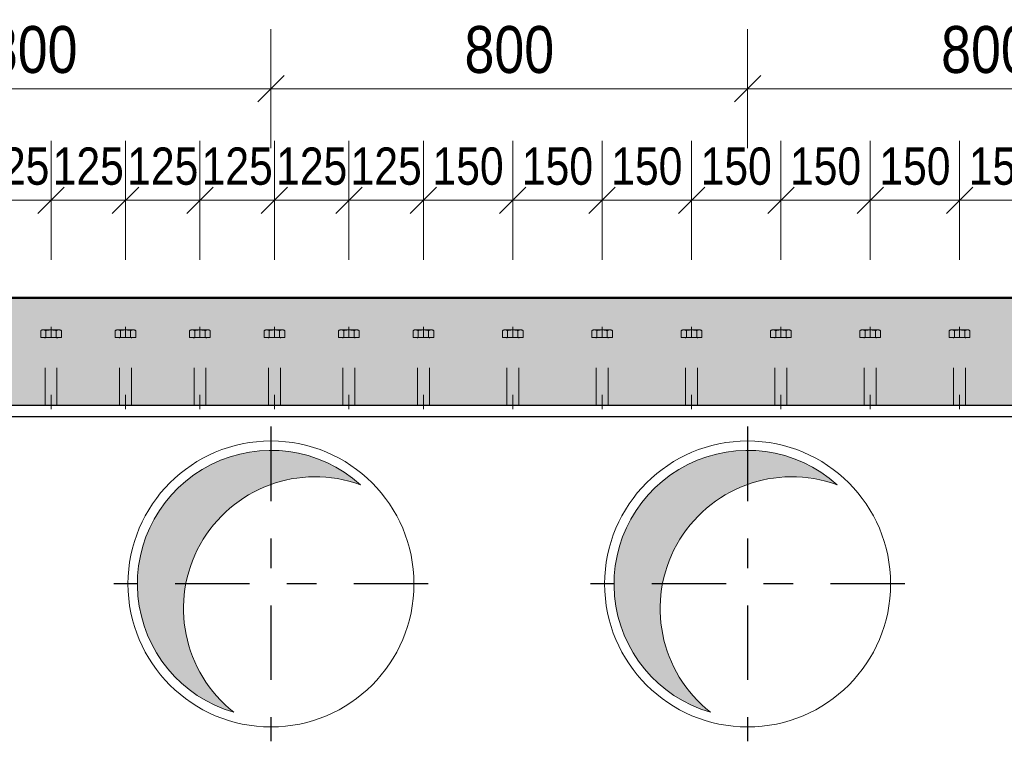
# Model space of a CAD drawing. Header units: millimetres. Extents: x -8.5 to 60.3, y 0 to 42.
# Tile 61 of 109: x 18.2 to 21.6, y 9.7 to 12.1. Entities that reach past the tile are written whole.
import ezdxf

# ---------------------------------------------------------------- set-up
doc = ezdxf.new("R2010")
doc.units = ezdxf.units.MM
doc.linetypes.add('DASHDOT', pattern=[1, 0.5, -0.25, 0, -0.25])
doc.linetypes.add('HIDDEN', pattern=[0.375, 0.25, -0.125])
doc.styles.add('Arial Narrow', font='ARIALN.TTF')
doc.dimstyles.new('Arch_Strakon_dimstyle', dxfattribs={"dimtxt": 11.25, "dimasz": 1, "dimexe": 1.25, "dimexo": 0.0625, "dimgap": 1, "dimtad": 0, "dimdec": 3, "dimzin": 12, "dimdsep": 46, "dimtxsty": 'Arial Narrow', "dimblk": 'Arrowhead_Tick', "dimsah": 1, "dimcen": 0, "dimse1": 1, "dimse2": 1, "dimclrd": 6, "dimclrt": 3, "dimazin": 0, "dimtfac": 1, "dimtdec": 4, "dimtmove": 0, "dimatfit": 3, "dimldrblk": 'NONE', "dimfxl": 1, "dimtvp": 1, "dimtolj": 1, "dimtzin": 0, "dimlwd": 13, "dimarcsym": 2})

# ---------------------------------------------------------------- blocks, each defined once
blk = doc.blocks.new('Arrowhead_Tick')
at = {"color": 0, "linetype": 'Continuous', "lineweight": -2, "ltscale": 0.5}
for p, q in [((0, 20), (0, -10)), ((-1, 0), (0, 0)), ((10, 0), (0, 0))]:
    blk.add_line(p, q, dxfattribs=at)
at = {"color": 2, "linetype": 'Continuous', "lineweight": 35, "ltscale": 0.5}
blk.add_line((4.42, 4.42), (-4.42, -4.42), dxfattribs=at)
blk = doc.blocks.new('*D28')
at = {"color": 6, "linetype": 'Continuous', "lineweight": 13}
blk.add_line((23.0661, 9.6636), (23.0661, 10.8436), dxfattribs=at)
at = {"layer": 'Defpoints', "color": 0}
for p in [(3.6684, 10.8536), (23.0661, 10.8536), (3.6684, 9.6536)]:
    blk.add_point(p, dxfattribs=at)
at = {"color": 6, "lineweight": 13, "xscale": 0.01, "yscale": 0.01, "zscale": 0.01}
for p, rotation in [((23.0661, 10.8536), 90), ((23.0661, 9.6536), 270)]:
    blk.add_blockref('Arrowhead_Tick', p, dxfattribs=dict(at, rotation=rotation))
at = {"color": 2, "lineweight": -2, "insert": (22.9357, 10.2536), "char_height": 0.1575, "attachment_point": 5, "rotation": 90, "style": 'Arial Narrow'}
blk.add_mtext('\\A1;600', dxfattribs=at)
blk = doc.blocks.new('_None')
blk = doc.blocks.new('*D58')
at = {"color": 6, "linetype": 'Continuous', "lineweight": 13}
blk.add_line((17.5028, 11.9159), (19.0828, 11.9159), dxfattribs=at)
at = {"layer": 'Defpoints', "color": 0}
for p in [(19.0928, 11.9159), (17.4928, 10.7816), (19.0928, 10.7816)]:
    blk.add_point(p, dxfattribs=at)
at = {"color": 6, "lineweight": 13, "xscale": 0.01, "yscale": 0.01, "zscale": 0.01}
blk.add_blockref('Arrowhead_Tick', (19.0928, 11.9159), dxfattribs=at)
at = {"color": 6, "lineweight": 13, "xscale": 0.01, "yscale": 0.01, "zscale": 0.01, "rotation": 180}
blk.add_blockref('Arrowhead_Tick', (17.4928, 11.9159), dxfattribs=at)
at = {"color": 2, "lineweight": -2, "insert": (18.2928, 12.0464), "char_height": 0.1575, "attachment_point": 5, "style": 'Arial Narrow'}
blk.add_mtext('\\A1;800', dxfattribs=at)
blk = doc.blocks.new('*D59')
at = {"color": 6, "linetype": 'Continuous', "lineweight": 13}
blk.add_line((19.1028, 11.9159), (20.6828, 11.9159), dxfattribs=at)
at = {"layer": 'Defpoints', "color": 0}
for p in [(20.6928, 11.9159), (19.0928, 10.7816), (20.6928, 10.7816)]:
    blk.add_point(p, dxfattribs=at)
at = {"color": 6, "lineweight": 13, "xscale": 0.01, "yscale": 0.01, "zscale": 0.01}
blk.add_blockref('Arrowhead_Tick', (20.6928, 11.9159), dxfattribs=at)
at = {"color": 6, "lineweight": 13, "xscale": 0.01, "yscale": 0.01, "zscale": 0.01, "rotation": 180}
blk.add_blockref('Arrowhead_Tick', (19.0928, 11.9159), dxfattribs=at)
at = {"color": 2, "lineweight": -2, "insert": (19.8928, 12.0464), "char_height": 0.1575, "attachment_point": 5, "style": 'Arial Narrow'}
blk.add_mtext('\\A1;800', dxfattribs=at)
blk = doc.blocks.new('*D60')
at = {"color": 6, "linetype": 'Continuous', "lineweight": 13}
blk.add_line((20.7028, 11.9159), (22.2828, 11.9159), dxfattribs=at)
at = {"layer": 'Defpoints', "color": 0}
for p in [(22.2928, 11.9159), (20.6928, 10.7816), (22.2928, 10.7816)]:
    blk.add_point(p, dxfattribs=at)
at = {"color": 6, "lineweight": 13, "xscale": 0.01, "yscale": 0.01, "zscale": 0.01}
blk.add_blockref('Arrowhead_Tick', (22.2928, 11.9159), dxfattribs=at)
at = {"color": 6, "lineweight": 13, "xscale": 0.01, "yscale": 0.01, "zscale": 0.01, "rotation": 180}
blk.add_blockref('Arrowhead_Tick', (20.6928, 11.9159), dxfattribs=at)
at = {"color": 2, "lineweight": -2, "insert": (21.4928, 12.0464), "char_height": 0.1575, "attachment_point": 5, "style": 'Arial Narrow'}
blk.add_mtext('\\A1;800', dxfattribs=at)
blk = doc.blocks.new('*D313')
at = {"color": 6, "linetype": 'Continuous', "lineweight": 13}
blk.add_line((18.1144, 11.5414), (18.3444, 11.5414), dxfattribs=at)
at = {"layer": 'Defpoints', "color": 0}
for p in [(18.3544, 11.5414), (18.1044, 11.1163), (18.3544, 11.1163)]:
    blk.add_point(p, dxfattribs=at)
at = {"color": 6, "lineweight": 13, "xscale": 0.01, "yscale": 0.01, "zscale": 0.01}
blk.add_blockref('Arrowhead_Tick', (18.3544, 11.5414), dxfattribs=at)
at = {"color": 6, "lineweight": 13, "xscale": 0.01, "yscale": 0.01, "zscale": 0.01, "rotation": 180}
blk.add_blockref('Arrowhead_Tick', (18.1044, 11.5414), dxfattribs=at)
at = {"color": 3, "lineweight": 35, "insert": (18.2294, 11.6552), "char_height": 0.125, "attachment_point": 5, "style": 'Arial Narrow'}
blk.add_mtext('\\A1;125', dxfattribs=at)
blk = doc.blocks.new('*D314')
at = {"color": 6, "linetype": 'Continuous', "lineweight": 13}
blk.add_line((18.3644, 11.5414), (18.5944, 11.5414), dxfattribs=at)
at = {"layer": 'Defpoints', "color": 0}
for p in [(18.6044, 11.5414), (18.3544, 11.1163), (18.6044, 11.1163)]:
    blk.add_point(p, dxfattribs=at)
at = {"color": 6, "lineweight": 13, "xscale": 0.01, "yscale": 0.01, "zscale": 0.01}
blk.add_blockref('Arrowhead_Tick', (18.6044, 11.5414), dxfattribs=at)
at = {"color": 6, "lineweight": 13, "xscale": 0.01, "yscale": 0.01, "zscale": 0.01, "rotation": 180}
blk.add_blockref('Arrowhead_Tick', (18.3544, 11.5414), dxfattribs=at)
at = {"color": 3, "lineweight": 35, "insert": (18.4794, 11.6552), "char_height": 0.125, "attachment_point": 5, "style": 'Arial Narrow'}
blk.add_mtext('\\A1;125', dxfattribs=at)
blk = doc.blocks.new('*D315')
at = {"color": 6, "linetype": 'Continuous', "lineweight": 13}
blk.add_line((18.6144, 11.5414), (18.8444, 11.5414), dxfattribs=at)
at = {"layer": 'Defpoints', "color": 0}
for p in [(18.8544, 11.5414), (18.6044, 11.1163), (18.8544, 11.1163)]:
    blk.add_point(p, dxfattribs=at)
at = {"color": 6, "lineweight": 13, "xscale": 0.01, "yscale": 0.01, "zscale": 0.01}
blk.add_blockref('Arrowhead_Tick', (18.8544, 11.5414), dxfattribs=at)
at = {"color": 6, "lineweight": 13, "xscale": 0.01, "yscale": 0.01, "zscale": 0.01, "rotation": 180}
blk.add_blockref('Arrowhead_Tick', (18.6044, 11.5414), dxfattribs=at)
at = {"color": 3, "lineweight": 35, "insert": (18.7294, 11.6552), "char_height": 0.125, "attachment_point": 5, "style": 'Arial Narrow'}
blk.add_mtext('\\A1;125', dxfattribs=at)
blk = doc.blocks.new('*D316')
at = {"color": 6, "linetype": 'Continuous', "lineweight": 13}
blk.add_line((18.8644, 11.5414), (19.0944, 11.5414), dxfattribs=at)
at = {"layer": 'Defpoints', "color": 0}
for p in [(19.1044, 11.5414), (18.8544, 11.1163), (19.1044, 11.1163)]:
    blk.add_point(p, dxfattribs=at)
at = {"color": 6, "lineweight": 13, "xscale": 0.01, "yscale": 0.01, "zscale": 0.01}
blk.add_blockref('Arrowhead_Tick', (19.1044, 11.5414), dxfattribs=at)
at = {"color": 6, "lineweight": 13, "xscale": 0.01, "yscale": 0.01, "zscale": 0.01, "rotation": 180}
blk.add_blockref('Arrowhead_Tick', (18.8544, 11.5414), dxfattribs=at)
at = {"color": 3, "lineweight": 35, "insert": (18.9794, 11.6552), "char_height": 0.125, "attachment_point": 5, "style": 'Arial Narrow'}
blk.add_mtext('\\A1;125', dxfattribs=at)
blk = doc.blocks.new('*D317')
at = {"color": 6, "linetype": 'Continuous', "lineweight": 13}
blk.add_line((19.1144, 11.5414), (19.3444, 11.5414), dxfattribs=at)
at = {"layer": 'Defpoints', "color": 0}
for p in [(19.3544, 11.5414), (19.1044, 11.1163), (19.3544, 11.1163)]:
    blk.add_point(p, dxfattribs=at)
at = {"color": 6, "lineweight": 13, "xscale": 0.01, "yscale": 0.01, "zscale": 0.01}
blk.add_blockref('Arrowhead_Tick', (19.3544, 11.5414), dxfattribs=at)
at = {"color": 6, "lineweight": 13, "xscale": 0.01, "yscale": 0.01, "zscale": 0.01, "rotation": 180}
blk.add_blockref('Arrowhead_Tick', (19.1044, 11.5414), dxfattribs=at)
at = {"color": 3, "lineweight": 35, "insert": (19.2294, 11.6552), "char_height": 0.125, "attachment_point": 5, "style": 'Arial Narrow'}
blk.add_mtext('\\A1;125', dxfattribs=at)
blk = doc.blocks.new('*D318')
at = {"color": 6, "linetype": 'Continuous', "lineweight": 13}
blk.add_line((19.3644, 11.5414), (19.5944, 11.5414), dxfattribs=at)
at = {"layer": 'Defpoints', "color": 0}
for p in [(19.6044, 11.5414), (19.3544, 11.1163), (19.6044, 11.1163)]:
    blk.add_point(p, dxfattribs=at)
at = {"color": 6, "lineweight": 13, "xscale": 0.01, "yscale": 0.01, "zscale": 0.01}
blk.add_blockref('Arrowhead_Tick', (19.6044, 11.5414), dxfattribs=at)
at = {"color": 6, "lineweight": 13, "xscale": 0.01, "yscale": 0.01, "zscale": 0.01, "rotation": 180}
blk.add_blockref('Arrowhead_Tick', (19.3544, 11.5414), dxfattribs=at)
at = {"color": 3, "lineweight": 35, "insert": (19.4794, 11.6552), "char_height": 0.125, "attachment_point": 5, "style": 'Arial Narrow'}
blk.add_mtext('\\A1;125', dxfattribs=at)
blk = doc.blocks.new('*D319')
at = {"color": 6, "linetype": 'Continuous', "lineweight": 13}
blk.add_line((19.6144, 11.5414), (19.8944, 11.5414), dxfattribs=at)
at = {"layer": 'Defpoints', "color": 0}
for p in [(19.9044, 11.5414), (19.6044, 11.1163), (19.9044, 11.1163)]:
    blk.add_point(p, dxfattribs=at)
at = {"color": 6, "lineweight": 13, "xscale": 0.01, "yscale": 0.01, "zscale": 0.01}
blk.add_blockref('Arrowhead_Tick', (19.9044, 11.5414), dxfattribs=at)
at = {"color": 6, "lineweight": 13, "xscale": 0.01, "yscale": 0.01, "zscale": 0.01, "rotation": 180}
blk.add_blockref('Arrowhead_Tick', (19.6044, 11.5414), dxfattribs=at)
at = {"color": 3, "lineweight": 35, "insert": (19.7544, 11.6552), "char_height": 0.125, "attachment_point": 5, "style": 'Arial Narrow'}
blk.add_mtext('\\A1;150', dxfattribs=at)
blk = doc.blocks.new('*D320')
at = {"color": 6, "linetype": 'Continuous', "lineweight": 13}
blk.add_line((19.9144, 11.5414), (20.1944, 11.5414), dxfattribs=at)
at = {"layer": 'Defpoints', "color": 0}
for p in [(20.2044, 11.5414), (19.9044, 11.1163), (20.2044, 11.1163)]:
    blk.add_point(p, dxfattribs=at)
at = {"color": 6, "lineweight": 13, "xscale": 0.01, "yscale": 0.01, "zscale": 0.01}
blk.add_blockref('Arrowhead_Tick', (20.2044, 11.5414), dxfattribs=at)
at = {"color": 6, "lineweight": 13, "xscale": 0.01, "yscale": 0.01, "zscale": 0.01, "rotation": 180}
blk.add_blockref('Arrowhead_Tick', (19.9044, 11.5414), dxfattribs=at)
at = {"color": 3, "lineweight": 35, "insert": (20.0544, 11.6552), "char_height": 0.125, "attachment_point": 5, "style": 'Arial Narrow'}
blk.add_mtext('\\A1;150', dxfattribs=at)
blk = doc.blocks.new('*D321')
at = {"color": 6, "linetype": 'Continuous', "lineweight": 13}
blk.add_line((20.2144, 11.5414), (20.4944, 11.5414), dxfattribs=at)
at = {"layer": 'Defpoints', "color": 0}
for p in [(20.5044, 11.5414), (20.2044, 11.1163), (20.5044, 11.1163)]:
    blk.add_point(p, dxfattribs=at)
at = {"color": 6, "lineweight": 13, "xscale": 0.01, "yscale": 0.01, "zscale": 0.01}
blk.add_blockref('Arrowhead_Tick', (20.5044, 11.5414), dxfattribs=at)
at = {"color": 6, "lineweight": 13, "xscale": 0.01, "yscale": 0.01, "zscale": 0.01, "rotation": 180}
blk.add_blockref('Arrowhead_Tick', (20.2044, 11.5414), dxfattribs=at)
at = {"color": 3, "lineweight": 35, "insert": (20.3544, 11.6552), "char_height": 0.125, "attachment_point": 5, "style": 'Arial Narrow'}
blk.add_mtext('\\A1;150', dxfattribs=at)
blk = doc.blocks.new('*D322')
at = {"color": 6, "linetype": 'Continuous', "lineweight": 13}
blk.add_line((20.5144, 11.5414), (20.7944, 11.5414), dxfattribs=at)
at = {"layer": 'Defpoints', "color": 0}
for p in [(20.8044, 11.5414), (20.5044, 11.1163), (20.8044, 11.1163)]:
    blk.add_point(p, dxfattribs=at)
at = {"color": 6, "lineweight": 13, "xscale": 0.01, "yscale": 0.01, "zscale": 0.01}
blk.add_blockref('Arrowhead_Tick', (20.8044, 11.5414), dxfattribs=at)
at = {"color": 6, "lineweight": 13, "xscale": 0.01, "yscale": 0.01, "zscale": 0.01, "rotation": 180}
blk.add_blockref('Arrowhead_Tick', (20.5044, 11.5414), dxfattribs=at)
at = {"color": 3, "lineweight": 35, "insert": (20.6544, 11.6552), "char_height": 0.125, "attachment_point": 5, "style": 'Arial Narrow'}
blk.add_mtext('\\A1;150', dxfattribs=at)
blk = doc.blocks.new('*D323')
at = {"color": 6, "linetype": 'Continuous', "lineweight": 13}
blk.add_line((20.8144, 11.5414), (21.0944, 11.5414), dxfattribs=at)
at = {"layer": 'Defpoints', "color": 0}
for p in [(21.1044, 11.5414), (20.8044, 11.1163), (21.1044, 11.1163)]:
    blk.add_point(p, dxfattribs=at)
at = {"color": 6, "lineweight": 13, "xscale": 0.01, "yscale": 0.01, "zscale": 0.01}
blk.add_blockref('Arrowhead_Tick', (21.1044, 11.5414), dxfattribs=at)
at = {"color": 6, "lineweight": 13, "xscale": 0.01, "yscale": 0.01, "zscale": 0.01, "rotation": 180}
blk.add_blockref('Arrowhead_Tick', (20.8044, 11.5414), dxfattribs=at)
at = {"color": 3, "lineweight": 35, "insert": (20.9544, 11.6552), "char_height": 0.125, "attachment_point": 5, "style": 'Arial Narrow'}
blk.add_mtext('\\A1;150', dxfattribs=at)
blk = doc.blocks.new('*D324')
at = {"color": 6, "linetype": 'Continuous', "lineweight": 13}
blk.add_line((21.1144, 11.5414), (21.3944, 11.5414), dxfattribs=at)
at = {"layer": 'Defpoints', "color": 0}
for p in [(21.4044, 11.5414), (21.1044, 11.1163), (21.4044, 11.1163)]:
    blk.add_point(p, dxfattribs=at)
at = {"color": 6, "lineweight": 13, "xscale": 0.01, "yscale": 0.01, "zscale": 0.01}
blk.add_blockref('Arrowhead_Tick', (21.4044, 11.5414), dxfattribs=at)
at = {"color": 6, "lineweight": 13, "xscale": 0.01, "yscale": 0.01, "zscale": 0.01, "rotation": 180}
blk.add_blockref('Arrowhead_Tick', (21.1044, 11.5414), dxfattribs=at)
at = {"color": 3, "lineweight": 35, "insert": (21.2544, 11.6552), "char_height": 0.125, "attachment_point": 5, "style": 'Arial Narrow'}
blk.add_mtext('\\A1;150', dxfattribs=at)
blk = doc.blocks.new('*D325')
at = {"color": 6, "linetype": 'Continuous', "lineweight": 13}
blk.add_line((21.4144, 11.5414), (21.6944, 11.5414), dxfattribs=at)
at = {"layer": 'Defpoints', "color": 0}
for p in [(21.7044, 11.5414), (21.4044, 11.1163), (21.7044, 11.1163)]:
    blk.add_point(p, dxfattribs=at)
at = {"color": 6, "lineweight": 13, "xscale": 0.01, "yscale": 0.01, "zscale": 0.01}
blk.add_blockref('Arrowhead_Tick', (21.7044, 11.5414), dxfattribs=at)
at = {"color": 6, "lineweight": 13, "xscale": 0.01, "yscale": 0.01, "zscale": 0.01, "rotation": 180}
blk.add_blockref('Arrowhead_Tick', (21.4044, 11.5414), dxfattribs=at)
at = {"color": 3, "lineweight": 35, "insert": (21.5544, 11.6552), "char_height": 0.125, "attachment_point": 5, "style": 'Arial Narrow'}
blk.add_mtext('\\A1;150', dxfattribs=at)

msp = doc.modelspace()

# ---------------------------------------------------------------- hatches: boundary and pattern name
at = {"true_color": 0xceffce}
msp.add_hatch(color=254, dxfattribs=at).paths.add_polyline_path([(36.903281, 11.213589), (36.803281, 10.853589), (14.778382, 10.853589), (14.778382, 10.873589), (14.698382, 10.873589), (14.698382, 10.853589), (14.058382, 10.853589), (14.058382, 10.873589), (13.978382, 10.873589), (13.978382, 10.853589), (3.668384, 10.853589), (3.668384, 10.873589), (3.618384, 10.873589), (3.618384, 10.853589), (3.078384, 10.853589), (3.078384, 11.213589)])
at = {"true_color": 0xdfdfdf}
for points in [[(19.38694, 10.591994), (19.380813, 10.597224), (19.374593, 10.602344), (19.368282, 10.607351), (19.361881, 10.612244), (19.355394, 10.617021), (19.348823, 10.621681), (19.342168, 10.626222), (19.335433, 10.630643), (19.32862, 10.634942), (19.32173, 10.639117), (19.314767, 10.643169), (19.307732, 10.647095), (19.300627, 10.650893), (19.293456, 10.654564), (19.28622, 10.658104), (19.278921, 10.661515), (19.271562, 10.664794), (19.264145, 10.667939), (19.256674, 10.670952), (19.249149, 10.673829), (19.241573, 10.676571), (19.23395, 10.679176), (19.226281, 10.681644), (19.218569, 10.683974), (19.210817, 10.686165), (19.203026, 10.688216), (19.1952, 10.690127), (19.18734, 10.691897), (19.17945, 10.693525), (19.171532, 10.695011), (19.163589, 10.696355), (19.155623, 10.697556), (19.147636, 10.698614), (19.139632, 10.699528), (19.131613, 10.700298), (19.123581, 10.700924), (19.115539, 10.701406), (19.10749, 10.701742), (19.099436, 10.701935), (19.09138, 10.701982), (19.083325, 10.701885), (19.075272, 10.701643), (19.067225, 10.701257), (19.059186, 10.700726), (19.051159, 10.70005), (19.043144, 10.699231), (19.035146, 10.698267), (19.027166, 10.69716), (19.019207, 10.69591), (19.011272, 10.694517), (19.003364, 10.692982), (18.995484, 10.691305), (18.987636, 10.689487), (18.979821, 10.687528), (18.972044, 10.685429), (18.964305, 10.68319), (18.956607, 10.680813), (18.948954, 10.678298), (18.941346, 10.675645), (18.933788, 10.672857), (18.926281, 10.669933), (18.918828, 10.666875), (18.911431, 10.663683), (18.904093, 10.660359), (18.896815, 10.656904), (18.889601, 10.653318), (18.882452, 10.649604), (18.875371, 10.645762), (18.86836, 10.641793), (18.861422, 10.637698), (18.854559, 10.63348), (18.847772, 10.629139), (18.841064, 10.624677), (18.834438, 10.620095), (18.827895, 10.615395), (18.821437, 10.610578), (18.815068, 10.605646), (18.808787, 10.6006), (18.802599, 10.595442), (18.796504, 10.590174), (18.790505, 10.584797), (18.784603, 10.579313), (18.778801, 10.573724), (18.7731, 10.568032), (18.767502, 10.562238), (18.762009, 10.556344), (18.756623, 10.550353), (18.751346, 10.544266), (18.746179, 10.538085), (18.741124, 10.531813), (18.736182, 10.52545), (18.731355, 10.519), (18.726645, 10.512464), (18.722053, 10.505845), (18.717581, 10.499144), (18.71323, 10.492364), (18.709001, 10.485506), (18.704897, 10.478574), (18.700917, 10.471569), (18.697064, 10.464494), (18.693339, 10.457351), (18.689743, 10.450142), (18.686276, 10.44287), (18.682941, 10.435536), (18.679739, 10.428144), (18.676669, 10.420696), (18.673734, 10.413193), (18.670934, 10.405639), (18.668271, 10.398036), (18.665744, 10.390386), (18.663355, 10.382692), (18.661105, 10.374957), (18.658994, 10.367182), (18.657023, 10.35937), (18.655193, 10.351525), (18.653504, 10.343648), (18.651957, 10.335741), (18.650553, 10.327809), (18.64929, 10.319852), (18.648172, 10.311874), (18.647196, 10.303877), (18.646365, 10.295864), (18.645677, 10.287837), (18.645134, 10.279799), (18.644735, 10.271753), (18.644481, 10.2637), (18.644372, 10.255645), (18.644408, 10.247589), (18.644588, 10.239535), (18.644913, 10.231485), (18.645382, 10.223442), (18.645996, 10.21541), (18.646754, 10.207389), (18.647656, 10.199384), (18.648702, 10.191396), (18.649891, 10.183428), (18.651223, 10.175482), (18.652697, 10.167562), (18.654314, 10.15967), (18.656072, 10.151808), (18.657971, 10.143979), (18.66001, 10.136185), (18.662189, 10.128429), (18.664508, 10.120714), (18.666964, 10.113041), (18.669558, 10.105414), (18.672288, 10.097834), (18.675154, 10.090305), (18.678155, 10.082829), (18.68129, 10.075407), (18.684558, 10.068044), (18.687957, 10.06074), (18.691487, 10.053498), (18.695147, 10.046321), (18.698935, 10.039211), (18.70285, 10.03217), (18.706891, 10.025201), (18.711056, 10.018305), (18.715345, 10.011485), (18.719756, 10.004744), (18.724287, 9.998082), (18.728937, 9.991504), (18.733704, 9.985009), (18.738587, 9.978602), (18.743585, 9.972283), (18.748695, 9.966055), (18.753917, 9.95992), (18.759247, 9.95388), (18.764686, 9.947936), (18.77023, 9.942091), (18.775878, 9.936347), (18.781629, 9.930705), (18.78748, 9.925167), (18.79343, 9.919736), (18.799476, 9.914412), (18.805617, 9.909197), (18.811851, 9.904094), (18.818176, 9.899103), (18.824589, 9.894227), (18.831088, 9.889467), (18.837672, 9.884825), (18.844339, 9.880301), (18.851085, 9.875898), (18.85791, 9.871617), (18.86481, 9.86746), (18.871784, 9.863427), (18.87883, 9.85952), (18.885944, 9.85574), (18.893125, 9.852088), (18.900371, 9.848566), (18.907678, 9.845175), (18.915046, 9.841916), (18.922471, 9.838789), (18.92995, 9.835797), (18.937483, 9.832939), (18.945065, 9.830217), (18.952695, 9.827632), (18.960371, 9.825184), (18.968089, 9.822875), (18.962067, 9.827697), (18.95613, 9.832623), (18.95028, 9.837652), (18.944518, 9.842783), (18.938846, 9.848013), (18.933267, 9.853341), (18.927781, 9.858765), (18.922391, 9.864284), (18.917098, 9.869897), (18.911903, 9.875601), (18.906808, 9.881394), (18.901816, 9.887275), (18.896926, 9.893243), (18.892142, 9.899295), (18.887463, 9.905429), (18.882893, 9.911644), (18.878431, 9.917938), (18.874079, 9.924308), (18.86984, 9.930753), (18.865713, 9.937272), (18.861701, 9.943861), (18.857804, 9.950519), (18.854023, 9.957244), (18.850361, 9.964034), (18.846817, 9.970887), (18.843394, 9.9778), (18.840091, 9.984772), (18.83691, 9.991801), (18.833853, 9.998884), (18.830919, 10.006019), (18.82811, 10.013205), (18.825427, 10.020438), (18.822871, 10.027716), (18.820441, 10.035039), (18.81814, 10.042402), (18.815967, 10.049805), (18.813924, 10.057244), (18.81201, 10.064718), (18.810228, 10.072224), (18.808576, 10.07976), (18.807056, 10.087323), (18.805668, 10.094912), (18.804412, 10.102524), (18.80329, 10.110156), (18.8023, 10.117808), (18.801445, 10.125475), (18.800722, 10.133156), (18.800134, 10.140848), (18.79968, 10.148549), (18.799361, 10.156257), (18.799176, 10.16397), (18.799125, 10.171685), (18.799208, 10.179399), (18.799427, 10.18711), (18.799779, 10.194817), (18.800266, 10.202517), (18.800887, 10.210206), (18.801642, 10.217884), (18.802531, 10.225547), (18.803553, 10.233194), (18.804708, 10.240822), (18.805996, 10.248428), (18.807416, 10.256011), (18.808969, 10.263568), (18.810653, 10.271097), (18.812467, 10.278595), (18.814413, 10.286061), (18.816488, 10.293491), (18.818692, 10.300884), (18.821025, 10.308238), (18.823486, 10.31555), (18.826073, 10.322818), (18.828787, 10.330039), (18.831627, 10.337212), (18.834591, 10.344335), (18.837679, 10.351405), (18.840889, 10.35842), (18.844222, 10.365378), (18.847675, 10.372277), (18.851248, 10.379114), (18.854939, 10.385888), (18.858748, 10.392597), (18.862674, 10.399239), (18.866714, 10.405811), (18.870869, 10.412311), (18.875136, 10.418738), (18.879514, 10.42509), (18.884003, 10.431365), (18.8886, 10.43756), (18.893305, 10.443674), (18.898115, 10.449706), (18.90303, 10.455652), (18.908048, 10.461512), (18.913167, 10.467284), (18.918386, 10.472965), (18.923703, 10.478555), (18.929117, 10.484051), (18.934626, 10.489452), (18.940228, 10.494756), (18.945922, 10.499962), (18.951706, 10.505068), (18.957577, 10.510072), (18.963535, 10.514973), (18.969578, 10.519769), (18.975703, 10.524459), (18.981909, 10.529042), (18.988194, 10.533516), (18.994556, 10.537879), (19.000994, 10.542132), (19.007504, 10.546271), (19.014085, 10.550296), (19.020736, 10.554206), (19.027454, 10.557999), (19.034237, 10.561675), (19.041083, 10.565231), (19.047989, 10.568668), (19.054955, 10.571984), (19.061978, 10.575179), (19.069055, 10.57825), (19.076184, 10.581197), (19.083364, 10.58402), (19.090592, 10.586717), (19.097866, 10.589288), (19.105183, 10.591731), (19.112542, 10.594047), (19.119941, 10.596234), (19.127376, 10.598291), (19.134846, 10.600219), (19.142349, 10.602016), (19.149881, 10.603682), (19.157442, 10.605217), (19.165028, 10.60662), (19.172638, 10.60789), (19.180268, 10.609027), (19.187917, 10.610031), (19.195583, 10.610902), (19.203262, 10.611639), (19.210953, 10.612242), (19.218654, 10.612711), (19.226361, 10.613045), (19.234073, 10.613245), (19.241788, 10.613311), (19.249502, 10.613242), (19.257214, 10.613039), (19.264922, 10.612701), (19.272622, 10.612229), (19.280313, 10.611623), (19.287992, 10.610883), (19.295657, 10.610009), (19.303306, 10.609002), (19.310936, 10.607861), (19.318545, 10.606588), (19.32613, 10.605182), (19.33369, 10.603644), (19.341222, 10.601975), (19.348724, 10.600175), (19.356193, 10.598244), (19.363628, 10.596183), (19.371025, 10.593993), (19.378383, 10.591674), (19.3857, 10.589228), (19.392973, 10.586654)], [(20.98694, 10.591994), (20.980813, 10.597224), (20.974593, 10.602344), (20.968282, 10.607351), (20.961881, 10.612244), (20.955394, 10.617021), (20.948823, 10.621681), (20.942168, 10.626222), (20.935433, 10.630643), (20.92862, 10.634942), (20.92173, 10.639117), (20.914767, 10.643169), (20.907732, 10.647095), (20.900627, 10.650893), (20.893456, 10.654564), (20.88622, 10.658104), (20.878921, 10.661515), (20.871562, 10.664794), (20.864145, 10.667939), (20.856674, 10.670952), (20.849149, 10.673829), (20.841573, 10.676571), (20.83395, 10.679176), (20.826281, 10.681644), (20.818569, 10.683974), (20.810817, 10.686165), (20.803026, 10.688216), (20.7952, 10.690127), (20.78734, 10.691897), (20.77945, 10.693525), (20.771532, 10.695011), (20.763589, 10.696355), (20.755623, 10.697556), (20.747636, 10.698614), (20.739632, 10.699528), (20.731613, 10.700298), (20.723581, 10.700924), (20.715539, 10.701406), (20.70749, 10.701742), (20.699436, 10.701935), (20.69138, 10.701982), (20.683325, 10.701885), (20.675272, 10.701643), (20.667225, 10.701257), (20.659186, 10.700726), (20.651159, 10.70005), (20.643144, 10.699231), (20.635146, 10.698267), (20.627166, 10.69716), (20.619207, 10.69591), (20.611272, 10.694517), (20.603364, 10.692982), (20.595484, 10.691305), (20.587636, 10.689487), (20.579821, 10.687528), (20.572044, 10.685429), (20.564305, 10.68319), (20.556607, 10.680813), (20.548954, 10.678298), (20.541346, 10.675645), (20.533788, 10.672857), (20.526281, 10.669933), (20.518828, 10.666875), (20.511431, 10.663683), (20.504093, 10.660359), (20.496815, 10.656904), (20.489601, 10.653318), (20.482452, 10.649604), (20.475371, 10.645762), (20.46836, 10.641793), (20.461422, 10.637698), (20.454559, 10.63348), (20.447772, 10.629139), (20.441064, 10.624677), (20.434438, 10.620095), (20.427895, 10.615395), (20.421437, 10.610578), (20.415068, 10.605646), (20.408787, 10.6006), (20.402599, 10.595442), (20.396504, 10.590174), (20.390505, 10.584797), (20.384603, 10.579313), (20.378801, 10.573724), (20.3731, 10.568032), (20.367502, 10.562238), (20.362009, 10.556344), (20.356623, 10.550353), (20.351346, 10.544266), (20.346179, 10.538085), (20.341124, 10.531813), (20.336182, 10.52545), (20.331355, 10.519), (20.326645, 10.512464), (20.322053, 10.505845), (20.317581, 10.499144), (20.31323, 10.492364), (20.309001, 10.485506), (20.304897, 10.478574), (20.300917, 10.471569), (20.297064, 10.464494), (20.293339, 10.457351), (20.289743, 10.450142), (20.286276, 10.44287), (20.282941, 10.435536), (20.279739, 10.428144), (20.276669, 10.420696), (20.273734, 10.413193), (20.270934, 10.405639), (20.268271, 10.398036), (20.265744, 10.390386), (20.263355, 10.382692), (20.261105, 10.374957), (20.258994, 10.367182), (20.257023, 10.35937), (20.255193, 10.351525), (20.253504, 10.343648), (20.251957, 10.335741), (20.250553, 10.327809), (20.24929, 10.319852), (20.248172, 10.311874), (20.247196, 10.303877), (20.246365, 10.295864), (20.245677, 10.287837), (20.245134, 10.279799), (20.244735, 10.271753), (20.244481, 10.2637), (20.244372, 10.255645), (20.244408, 10.247589), (20.244588, 10.239535), (20.244913, 10.231485), (20.245382, 10.223442), (20.245996, 10.21541), (20.246754, 10.207389), (20.247656, 10.199384), (20.248702, 10.191396), (20.249891, 10.183428), (20.251223, 10.175482), (20.252697, 10.167562), (20.254314, 10.15967), (20.256072, 10.151808), (20.257971, 10.143979), (20.26001, 10.136185), (20.262189, 10.128429), (20.264508, 10.120714), (20.266964, 10.113041), (20.269558, 10.105414), (20.272288, 10.097834), (20.275154, 10.090305), (20.278155, 10.082829), (20.28129, 10.075407), (20.284558, 10.068044), (20.287957, 10.06074), (20.291487, 10.053498), (20.295147, 10.046321), (20.298935, 10.039211), (20.30285, 10.03217), (20.306891, 10.025201), (20.311056, 10.018305), (20.315345, 10.011485), (20.319756, 10.004744), (20.324287, 9.998082), (20.328937, 9.991504), (20.333704, 9.985009), (20.338587, 9.978602), (20.343585, 9.972283), (20.348695, 9.966055), (20.353917, 9.95992), (20.359247, 9.95388), (20.364686, 9.947936), (20.37023, 9.942091), (20.375878, 9.936347), (20.381629, 9.930705), (20.38748, 9.925167), (20.39343, 9.919736), (20.399476, 9.914412), (20.405617, 9.909197), (20.411851, 9.904094), (20.418176, 9.899103), (20.424589, 9.894227), (20.431088, 9.889467), (20.437672, 9.884825), (20.444339, 9.880301), (20.451085, 9.875898), (20.45791, 9.871617), (20.46481, 9.86746), (20.471784, 9.863427), (20.47883, 9.85952), (20.485944, 9.85574), (20.493125, 9.852088), (20.500371, 9.848566), (20.507678, 9.845175), (20.515046, 9.841916), (20.522471, 9.838789), (20.52995, 9.835797), (20.537483, 9.832939), (20.545065, 9.830217), (20.552695, 9.827632), (20.560371, 9.825184), (20.568089, 9.822875), (20.562067, 9.827697), (20.55613, 9.832623), (20.55028, 9.837652), (20.544518, 9.842783), (20.538846, 9.848013), (20.533267, 9.853341), (20.527781, 9.858765), (20.522391, 9.864284), (20.517098, 9.869897), (20.511903, 9.875601), (20.506808, 9.881394), (20.501816, 9.887275), (20.496926, 9.893243), (20.492142, 9.899295), (20.487463, 9.905429), (20.482893, 9.911644), (20.478431, 9.917938), (20.474079, 9.924308), (20.46984, 9.930753), (20.465713, 9.937272), (20.461701, 9.943861), (20.457804, 9.950519), (20.454023, 9.957244), (20.450361, 9.964034), (20.446817, 9.970887), (20.443394, 9.9778), (20.440091, 9.984772), (20.43691, 9.991801), (20.433853, 9.998884), (20.430919, 10.006019), (20.42811, 10.013205), (20.425427, 10.020438), (20.422871, 10.027716), (20.420441, 10.035039), (20.41814, 10.042402), (20.415967, 10.049805), (20.413924, 10.057244), (20.41201, 10.064718), (20.410228, 10.072224), (20.408576, 10.07976), (20.407056, 10.087323), (20.405668, 10.094912), (20.404412, 10.102524), (20.40329, 10.110156), (20.4023, 10.117808), (20.401445, 10.125475), (20.400722, 10.133156), (20.400134, 10.140848), (20.39968, 10.148549), (20.399361, 10.156257), (20.399176, 10.16397), (20.399125, 10.171685), (20.399208, 10.179399), (20.399427, 10.18711), (20.399779, 10.194817), (20.400266, 10.202517), (20.400887, 10.210206), (20.401642, 10.217884), (20.402531, 10.225547), (20.403553, 10.233194), (20.404708, 10.240822), (20.405996, 10.248428), (20.407416, 10.256011), (20.408969, 10.263568), (20.410653, 10.271097), (20.412467, 10.278595), (20.414413, 10.286061), (20.416488, 10.293491), (20.418692, 10.300884), (20.421025, 10.308238), (20.423486, 10.31555), (20.426073, 10.322818), (20.428787, 10.330039), (20.431627, 10.337212), (20.434591, 10.344335), (20.437679, 10.351405), (20.440889, 10.35842), (20.444222, 10.365378), (20.447675, 10.372277), (20.451248, 10.379114), (20.454939, 10.385888), (20.458748, 10.392597), (20.462674, 10.399239), (20.466714, 10.405811), (20.470869, 10.412311), (20.475136, 10.418738), (20.479514, 10.42509), (20.484003, 10.431365), (20.4886, 10.43756), (20.493305, 10.443674), (20.498115, 10.449706), (20.50303, 10.455652), (20.508048, 10.461512), (20.513167, 10.467284), (20.518386, 10.472965), (20.523703, 10.478555), (20.529117, 10.484051), (20.534626, 10.489452), (20.540228, 10.494756), (20.545922, 10.499962), (20.551706, 10.505068), (20.557577, 10.510072), (20.563535, 10.514973), (20.569578, 10.519769), (20.575703, 10.524459), (20.581909, 10.529042), (20.588194, 10.533516), (20.594556, 10.537879), (20.600994, 10.542132), (20.607504, 10.546271), (20.614085, 10.550296), (20.620736, 10.554206), (20.627454, 10.557999), (20.634237, 10.561675), (20.641083, 10.565231), (20.647989, 10.568668), (20.654955, 10.571984), (20.661978, 10.575179), (20.669055, 10.57825), (20.676184, 10.581197), (20.683364, 10.58402), (20.690592, 10.586717), (20.697866, 10.589288), (20.705183, 10.591731), (20.712542, 10.594047), (20.719941, 10.596234), (20.727376, 10.598291), (20.734846, 10.600219), (20.742349, 10.602016), (20.749881, 10.603682), (20.757442, 10.605217), (20.765028, 10.60662), (20.772638, 10.60789), (20.780268, 10.609027), (20.787917, 10.610031), (20.795583, 10.610902), (20.803262, 10.611639), (20.810953, 10.612242), (20.818654, 10.612711), (20.826361, 10.613045), (20.834073, 10.613245), (20.841788, 10.613311), (20.849502, 10.613242), (20.857214, 10.613039), (20.864922, 10.612701), (20.872622, 10.612229), (20.880313, 10.611623), (20.887992, 10.610883), (20.895657, 10.610009), (20.903306, 10.609002), (20.910936, 10.607861), (20.918545, 10.606588), (20.92613, 10.605182), (20.93369, 10.603644), (20.941222, 10.601975), (20.948724, 10.600175), (20.956193, 10.598244), (20.963628, 10.596183), (20.971025, 10.593993), (20.978383, 10.591674), (20.9857, 10.589228), (20.992973, 10.586654)]]:
    msp.add_hatch(color=254, dxfattribs=at).paths.add_polyline_path(points)

# ---------------------------------------------------------------- linework, layer by layer
at = {"color": 4, "linetype": 'Continuous', "lineweight": 50}
msp.add_line((3.578384, 11.213589), (36.903281, 11.213589), dxfattribs=at)
at = {"color": 6, "linetype": 'HIDDEN', "lineweight": 13, "ltscale": 0.5}
for p, q in [((18.328402, 11.106341), (18.380363, 11.106341)), ((18.354382, 11.116341), (18.354382, 11.080341)), ((18.578402, 11.106341), (18.630363, 11.106341)), ((18.604382, 11.116341), (18.604382, 11.080341)), ((18.828402, 11.106341), (18.880363, 11.106341)), ((18.854382, 11.116341), (18.854382, 11.080341)), ((19.078402, 11.106341), (19.130363, 11.106341)), ((19.104382, 11.116341), (19.104382, 11.080341)), ((19.328402, 11.106341), (19.380363, 11.106341)), ((19.354382, 11.116341), (19.354382, 11.080341)), ((19.578402, 11.106341), (19.630363, 11.106341)), ((19.604382, 11.116341), (19.604382, 11.080341)), ((19.878402, 11.106341), (19.930363, 11.106341)), ((19.904382, 11.116341), (19.904382, 11.080341)), ((20.178402, 11.106341), (20.230363, 11.106341)), ((20.204382, 11.116341), (20.204382, 11.080341)), ((20.478402, 11.106341), (20.530363, 11.106341)), ((20.504382, 11.116341), (20.504382, 11.080341)), ((20.778402, 11.106341), (20.830363, 11.106341)), ((20.804382, 11.116341), (20.804382, 11.080341)), ((21.078402, 11.106341), (21.130363, 11.106341)), ((21.104382, 11.116341), (21.104382, 11.080341)), ((21.378402, 11.106341), (21.430363, 11.106341)), ((21.404382, 11.116341), (21.404382, 11.080341)), ((18.319741, 11.080341), (18.319741, 11.10402)), ((18.389023, 11.080341), (18.319741, 11.080341)), ((18.376382, 11.080341), (18.332382, 11.080341)), ((18.334382, 10.853589), (18.334382, 11.078341)), ((18.337062, 11.10402), (18.337062, 11.080341)), ((18.371703, 11.080341), (18.371703, 11.104005)), ((18.374382, 10.853589), (18.374382, 11.078341)), ((18.389023, 11.080341), (18.389023, 11.104005)), ((18.569741, 11.080341), (18.569741, 11.10402)), ((18.639023, 11.080341), (18.569741, 11.080341)), ((18.626382, 11.080341), (18.582382, 11.080341)), ((18.584382, 10.853589), (18.584382, 11.078341)), ((18.587062, 11.10402), (18.587062, 11.080341)), ((18.621703, 11.080341), (18.621703, 11.104005)), ((18.624382, 10.853589), (18.624382, 11.078341)), ((18.639023, 11.080341), (18.639023, 11.104005)), ((18.819741, 11.080341), (18.819741, 11.10402)), ((18.889023, 11.080341), (18.819741, 11.080341)), ((18.876382, 11.080341), (18.832382, 11.080341)), ((18.834382, 10.853589), (18.834382, 11.078341)), ((18.837062, 11.10402), (18.837062, 11.080341)), ((18.871703, 11.080341), (18.871703, 11.104005)), ((18.874382, 10.853589), (18.874382, 11.078341)), ((18.889023, 11.080341), (18.889023, 11.104005)), ((19.069741, 11.080341), (19.069741, 11.10402)), ((19.139023, 11.080341), (19.069741, 11.080341)), ((19.126382, 11.080341), (19.082382, 11.080341)), ((19.084382, 10.853589), (19.084382, 11.078341)), ((19.087062, 11.10402), (19.087062, 11.080341)), ((19.121703, 11.080341), (19.121703, 11.104005)), ((19.124382, 10.853589), (19.124382, 11.078341)), ((19.139023, 11.080341), (19.139023, 11.104005)), ((19.319741, 11.080341), (19.319741, 11.10402)), ((19.389023, 11.080341), (19.319741, 11.080341)), ((19.376382, 11.080341), (19.332382, 11.080341)), ((19.334382, 10.853589), (19.334382, 11.078341)), ((19.337062, 11.10402), (19.337062, 11.080341)), ((19.371703, 11.080341), (19.371703, 11.104005)), ((19.374382, 10.853589), (19.374382, 11.078341)), ((19.389023, 11.080341), (19.389023, 11.104005)), ((19.569741, 11.080341), (19.569741, 11.10402)), ((19.639023, 11.080341), (19.569741, 11.080341)), ((19.626382, 11.080341), (19.582382, 11.080341)), ((19.584382, 10.853589), (19.584382, 11.078341)), ((19.587062, 11.10402), (19.587062, 11.080341)), ((19.621703, 11.080341), (19.621703, 11.104005)), ((19.624382, 10.853589), (19.624382, 11.078341)), ((19.639023, 11.080341), (19.639023, 11.104005)), ((19.869741, 11.080341), (19.869741, 11.10402)), ((19.939023, 11.080341), (19.869741, 11.080341)), ((19.926382, 11.080341), (19.882382, 11.080341)), ((19.884382, 10.853589), (19.884382, 11.078341)), ((19.887062, 11.10402), (19.887062, 11.080341)), ((19.921703, 11.080341), (19.921703, 11.104005)), ((19.924382, 10.853589), (19.924382, 11.078341)), ((19.939023, 11.080341), (19.939023, 11.104005)), ((20.169741, 11.080341), (20.169741, 11.10402)), ((20.239023, 11.080341), (20.169741, 11.080341)), ((20.226382, 11.080341), (20.182382, 11.080341)), ((20.184382, 10.853589), (20.184382, 11.078341)), ((20.187062, 11.10402), (20.187062, 11.080341)), ((20.221703, 11.080341), (20.221703, 11.104005)), ((20.224382, 10.853589), (20.224382, 11.078341)), ((20.239023, 11.080341), (20.239023, 11.104005)), ((20.469741, 11.080341), (20.469741, 11.10402)), ((20.539023, 11.080341), (20.469741, 11.080341)), ((20.526382, 11.080341), (20.482382, 11.080341)), ((20.484382, 10.853589), (20.484382, 11.078341)), ((20.487062, 11.10402), (20.487062, 11.080341)), ((20.521703, 11.080341), (20.521703, 11.104005)), ((20.524382, 10.853589), (20.524382, 11.078341)), ((20.539023, 11.080341), (20.539023, 11.104005)), ((20.769741, 11.080341), (20.769741, 11.10402)), ((20.839023, 11.080341), (20.769741, 11.080341)), ((20.826382, 11.080341), (20.782382, 11.080341)), ((20.784382, 10.853589), (20.784382, 11.078341)), ((20.787062, 11.10402), (20.787062, 11.080341)), ((20.821703, 11.080341), (20.821703, 11.104005)), ((20.824382, 10.853589), (20.824382, 11.078341)), ((20.839023, 11.080341), (20.839023, 11.104005)), ((21.069741, 11.080341), (21.069741, 11.10402)), ((21.139023, 11.080341), (21.069741, 11.080341)), ((21.126382, 11.080341), (21.082382, 11.080341)), ((21.084382, 10.853589), (21.084382, 11.078341)), ((21.087062, 11.10402), (21.087062, 11.080341)), ((21.121703, 11.080341), (21.121703, 11.104005)), ((21.124382, 10.853589), (21.124382, 11.078341)), ((21.139023, 11.080341), (21.139023, 11.104005)), ((21.369741, 11.080341), (21.369741, 11.10402)), ((21.439023, 11.080341), (21.369741, 11.080341)), ((21.426382, 11.080341), (21.382382, 11.080341)), ((21.384382, 10.853589), (21.384382, 11.078341)), ((21.387062, 11.10402), (21.387062, 11.080341)), ((21.421703, 11.080341), (21.421703, 11.104005)), ((21.424382, 10.853589), (21.424382, 11.078341)), ((21.439023, 11.080341), (21.439023, 11.104005)), ((18.334382, 10.853589), (18.334382, 10.887808)), ((18.354382, 10.853589), (18.354382, 10.887808)), ((18.354382, 10.887808), (18.354382, 10.840341)), ((18.374382, 10.853589), (18.374382, 10.887808)), ((18.584382, 10.853589), (18.584382, 10.887808)), ((18.604382, 10.853589), (18.604382, 10.887808)), ((18.604382, 10.887808), (18.604382, 10.840341)), ((18.624382, 10.853589), (18.624382, 10.887808)), ((18.834382, 10.853589), (18.834382, 10.887808)), ((18.854382, 10.853589), (18.854382, 10.887808)), ((18.854382, 10.887808), (18.854382, 10.840341)), ((18.874382, 10.853589), (18.874382, 10.887808)), ((19.084382, 10.853589), (19.084382, 10.887808)), ((19.104382, 10.853589), (19.104382, 10.887808)), ((19.104382, 10.887808), (19.104382, 10.840341)), ((19.124382, 10.853589), (19.124382, 10.887808)), ((19.334382, 10.853589), (19.334382, 10.887808)), ((19.354382, 10.853589), (19.354382, 10.887808)), ((19.354382, 10.887808), (19.354382, 10.840341)), ((19.374382, 10.853589), (19.374382, 10.887808)), ((19.584382, 10.853589), (19.584382, 10.887808)), ((19.604382, 10.853589), (19.604382, 10.887808)), ((19.604382, 10.887808), (19.604382, 10.840341)), ((19.624382, 10.853589), (19.624382, 10.887808)), ((19.884382, 10.853589), (19.884382, 10.887808)), ((19.904382, 10.853589), (19.904382, 10.887808)), ((19.904382, 10.887808), (19.904382, 10.840341)), ((19.924382, 10.853589), (19.924382, 10.887808)), ((20.184382, 10.853589), (20.184382, 10.887808)), ((20.204382, 10.853589), (20.204382, 10.887808)), ((20.204382, 10.887808), (20.204382, 10.840341)), ((20.224382, 10.853589), (20.224382, 10.887808)), ((20.484382, 10.853589), (20.484382, 10.887808)), ((20.504382, 10.853589), (20.504382, 10.887808)), ((20.504382, 10.887808), (20.504382, 10.840341)), ((20.524382, 10.853589), (20.524382, 10.887808)), ((20.784382, 10.853589), (20.784382, 10.887808)), ((20.804382, 10.853589), (20.804382, 10.887808)), ((20.804382, 10.887808), (20.804382, 10.840341)), ((20.824382, 10.853589), (20.824382, 10.887808)), ((21.084382, 10.853589), (21.084382, 10.887808)), ((21.104382, 10.853589), (21.104382, 10.887808)), ((21.104382, 10.887808), (21.104382, 10.840341)), ((21.124382, 10.853589), (21.124382, 10.887808)), ((21.384382, 10.853589), (21.384382, 10.887808)), ((21.404382, 10.853589), (21.404382, 10.887808)), ((21.404382, 10.887808), (21.404382, 10.840341)), ((21.424382, 10.853589), (21.424382, 10.887808)), ((18.374382, 10.853589), (18.334382, 10.853589)), ((18.624382, 10.853589), (18.584382, 10.853589)), ((18.874382, 10.853589), (18.834382, 10.853589)), ((19.124382, 10.853589), (19.084382, 10.853589)), ((19.374382, 10.853589), (19.334382, 10.853589)), ((19.624382, 10.853589), (19.584382, 10.853589)), ((19.924382, 10.853589), (19.884382, 10.853589)), ((20.224382, 10.853589), (20.184382, 10.853589)), ((20.524382, 10.853589), (20.484382, 10.853589)), ((20.824382, 10.853589), (20.784382, 10.853589)), ((21.124382, 10.853589), (21.084382, 10.853589)), ((21.424382, 10.853589), (21.384382, 10.853589))]:
    msp.add_line(p, q, dxfattribs=at)
at = {"color": 3, "linetype": 'Continuous', "lineweight": 25}
for p, q in [((14.778382, 10.853589), (36.803281, 10.853589)), ((14.778382, 10.815589), (36.803281, 10.815589))]:
    msp.add_line(p, q, dxfattribs=at)
at = {"color": 10, "linetype": 'DASHDOT', "ltscale": 0.5}
for p, q in [((19.092763, 10.781589), (19.092763, 9.725589)), ((20.692763, 10.781589), (20.692763, 9.725589)), ((19.620763, 10.253589), (18.564763, 10.253589)), ((21.220763, 10.253589), (20.164763, 10.253589))]:
    msp.add_line(p, q, dxfattribs=at)
at = {"color": 5, "linetype": 'Continuous', "lineweight": 18}
for centre in [(19.092763, 10.253589), (20.692763, 10.253589)]:
    msp.add_circle(centre, 0.48, dxfattribs=at)
at = {"color": 6, "linetype": 'HIDDEN', "lineweight": 13, "ltscale": 0.5}
for centre, radius, start, end in [((18.328402, 11.089021), 0.01732, 59.99927, 120.000728), ((18.354382, 11.03942), 0.066867, 74.987632, 105.009015), ((18.380363, 11.089021), 0.017307, 59.974265, 120.025735), ((18.578402, 11.089021), 0.01732, 59.99927, 120.000728), ((18.604382, 11.03942), 0.066867, 74.987632, 105.009015), ((18.630363, 11.089021), 0.017307, 59.974265, 120.025735), ((18.828402, 11.089021), 0.01732, 59.99927, 120.000728), ((18.854382, 11.03942), 0.066867, 74.987632, 105.009015), ((18.880363, 11.089021), 0.017307, 59.974265, 120.025735), ((19.078402, 11.089021), 0.01732, 59.99927, 120.000728), ((19.104382, 11.03942), 0.066867, 74.987632, 105.009015), ((19.130363, 11.089021), 0.017307, 59.974265, 120.025735), ((19.328402, 11.089021), 0.01732, 59.99927, 120.000728), ((19.354382, 11.03942), 0.066867, 74.987632, 105.009015), ((19.380363, 11.089021), 0.017307, 59.974265, 120.025735), ((19.578402, 11.089021), 0.01732, 59.99927, 120.000728), ((19.604382, 11.03942), 0.066867, 74.987632, 105.009015), ((19.630363, 11.089021), 0.017307, 59.974265, 120.025735), ((19.878402, 11.089021), 0.01732, 59.99927, 120.000728), ((19.904382, 11.03942), 0.066867, 74.987632, 105.009015), ((19.930363, 11.089021), 0.017307, 59.974265, 120.025735), ((20.178402, 11.089021), 0.01732, 59.99927, 120.000728), ((20.204382, 11.03942), 0.066867, 74.987632, 105.009015), ((20.230363, 11.089021), 0.017307, 59.974265, 120.025735), ((20.478402, 11.089021), 0.01732, 59.99927, 120.000728), ((20.504382, 11.03942), 0.066867, 74.987632, 105.009015), ((20.530363, 11.089021), 0.017307, 59.974265, 120.025735), ((20.778402, 11.089021), 0.01732, 59.99927, 120.000728), ((20.804382, 11.03942), 0.066867, 74.987632, 105.009015), ((20.830363, 11.089021), 0.017307, 59.974265, 120.025735), ((21.078402, 11.089021), 0.01732, 59.99927, 120.000728), ((21.104382, 11.03942), 0.066867, 74.987632, 105.009015), ((21.130363, 11.089021), 0.017307, 59.974265, 120.025735), ((21.378402, 11.089021), 0.01732, 59.99927, 120.000728), ((21.404382, 11.03942), 0.066867, 74.987632, 105.009015), ((21.430363, 11.089021), 0.017307, 59.974265, 120.025735), ((18.332382, 11.078341), 0.002, 0, 90.000019), ((18.376382, 11.078341), 0.002, 90, 180), ((18.582382, 11.078341), 0.002, 0, 90.000019), ((18.626382, 11.078341), 0.002, 90, 180), ((18.832382, 11.078341), 0.002, 0, 90.000019), ((18.876382, 11.078341), 0.002, 90, 180), ((19.082382, 11.078341), 0.002, 0, 90.000019), ((19.126382, 11.078341), 0.002, 90, 180), ((19.332382, 11.078341), 0.002, 0, 90.000019), ((19.376382, 11.078341), 0.002, 90, 180), ((19.582382, 11.078341), 0.002, 0, 90.000019), ((19.626382, 11.078341), 0.002, 90, 180), ((19.882382, 11.078341), 0.002, 0, 90.000019), ((19.926382, 11.078341), 0.002, 90, 180), ((20.182382, 11.078341), 0.002, 0, 90.000019), ((20.226382, 11.078341), 0.002, 90, 180), ((20.482382, 11.078341), 0.002, 0, 90.000019), ((20.526382, 11.078341), 0.002, 90, 180), ((20.782382, 11.078341), 0.002, 0, 90.000019), ((20.826382, 11.078341), 0.002, 90, 180), ((21.082382, 11.078341), 0.002, 0, 90.000019), ((21.126382, 11.078341), 0.002, 90, 180), ((21.382382, 11.078341), 0.002, 0, 90.000019), ((21.426382, 11.078341), 0.002, 90, 180)]:
    msp.add_arc(centre, radius, start, end, dxfattribs=at)
at = {"color": 9, "linetype": 'Continuous', "lineweight": 0}
for centre, radius, start, end in [((19.092763, 10.253589), 0.448395, 47.969881, 253.856497), ((20.692763, 10.253589), 0.448395, 47.969881, 253.856497), ((19.241696, 10.170739), 0.442572, 70.012643, 231.813735), ((20.841696, 10.170739), 0.442572, 70.012643, 231.813735)]:
    msp.add_arc(centre, radius, start, end, dxfattribs=at)

# ---------------------------------------------------------------- dimensions: what is measured, and where the dimension line sits
at = {"lineweight": -2}
for base, p1, p2, picture, middle in [((19.092763, 11.915949), (17.492763, 10.781589), (19.092763, 10.781589), '*D58', (18.292763, 11.915949)), ((20.692763, 11.915949), (19.092763, 10.781589), (20.692763, 10.781589), '*D59', (19.892763, 11.915949)), ((22.292763, 11.915949), (20.692763, 10.781589), (22.292763, 10.781589), '*D60', (21.492763, 11.915949))]:
    dim = msp.add_linear_dim(base=base, p1=p1, p2=p2, text='800', dimstyle='Arch_Strakon_dimstyle', override={"dimscale": 0.01, "dimtxt": 15.75, "dimasz": 1, "dimgap": 5, "dimtad": 1, "dimjust": 0, "dimtih": 0, "dimtoh": 0, "dimdec": 2, "dimdsep": 46, "dimtxsty": 'Arial Narrow', "dimclrd": 6, "dimclrt": 2, "dimtix": 1, "dimtofl": 255, "dimtmove": 0, "dimatfit": 2, "dimfxl": 0, "dimfxlon": 0, "dimtvp": 31.746032, "dimlwd": 13}, dxfattribs=at)
    dim.commit()
    dim.dimension.update_dxf_attribs({"geometry": picture, "text_midpoint": middle, "dimtype": 160})
at = {"lineweight": 35}
for base, p1, p2, text, picture, middle in [((18.354382, 11.541397), (18.104382, 11.116341), (18.354382, 11.116341), '125', '*D313', (18.229382, 11.541397)), ((18.604382, 11.541397), (18.354382, 11.116341), (18.604382, 11.116341), '125', '*D314', (18.479382, 11.541397)), ((18.854382, 11.541397), (18.604382, 11.116341), (18.854382, 11.116341), '125', '*D315', (18.729382, 11.541397)), ((19.104382, 11.541397), (18.854382, 11.116341), (19.104382, 11.116341), '125', '*D316', (18.979382, 11.541397)), ((19.354382, 11.541397), (19.104382, 11.116341), (19.354382, 11.116341), '125', '*D317', (19.229382, 11.541397)), ((19.604382, 11.541397), (19.354382, 11.116341), (19.604382, 11.116341), '125', '*D318', (19.479382, 11.541397)), ((19.904382, 11.541397), (19.604382, 11.116341), (19.904382, 11.116341), '150', '*D319', (19.754382, 11.541397)), ((20.204382, 11.541397), (19.904382, 11.116341), (20.204382, 11.116341), '150', '*D320', (20.054382, 11.541397)), ((20.504382, 11.541397), (20.204382, 11.116341), (20.504382, 11.116341), '150', '*D321', (20.354382, 11.541397)), ((20.804382, 11.541397), (20.504382, 11.116341), (20.804382, 11.116341), '150', '*D322', (20.654382, 11.541397)), ((21.104382, 11.541397), (20.804382, 11.116341), (21.104382, 11.116341), '150', '*D323', (20.954382, 11.541397)), ((21.404382, 11.541397), (21.104382, 11.116341), (21.404382, 11.116341), '150', '*D324', (21.254382, 11.541397)), ((21.704382, 11.541397), (21.404382, 11.116341), (21.704382, 11.116341), '150', '*D325', (21.554382, 11.541397))]:
    dim = msp.add_linear_dim(base=base, p1=p1, p2=p2, text=text, dimstyle='Arch_Strakon_dimstyle', override={"dimscale": 0.01, "dimtxt": 12.5, "dimasz": 1, "dimgap": 5, "dimtad": 1, "dimjust": 0, "dimtih": 0, "dimtoh": 0, "dimdec": 3, "dimdsep": 46, "dimtxsty": 'Arial Narrow', "dimclrd": 6, "dimclrt": 3, "dimtix": 1, "dimtofl": 255, "dimtmove": 0, "dimatfit": 2, "dimfxl": 0, "dimfxlon": 0, "dimtvp": 40, "dimlwd": 13}, dxfattribs=at)
    dim.commit()
    dim.dimension.update_dxf_attribs({"geometry": picture, "text_midpoint": middle, "dimtype": 160})
at = {"lineweight": -2}
dim = msp.add_linear_dim(base=(23.066082, 10.853589), p1=(3.668384, 9.653589), p2=(3.668384, 10.853589), angle=90, text='600', dimstyle='Arch_Strakon_dimstyle', override={"dimscale": 0.01, "dimtxt": 15.75, "dimasz": 1, "dimgap": 5, "dimtad": 1, "dimjust": 0, "dimtih": 0, "dimtoh": 0, "dimdec": 2, "dimdsep": 46, "dimtxsty": 'Arial Narrow', "dimclrd": 6, "dimclrt": 2, "dimtix": 1, "dimtofl": 255, "dimtmove": 0, "dimatfit": 2, "dimfxl": 0, "dimfxlon": 0, "dimtvp": 31.746032, "dimlwd": 13}, dxfattribs=at)
dim.commit()
dim.dimension.update_dxf_attribs({"geometry": '*D28', "text_midpoint": (23.066082, 10.253589), "dimtype": 160})

doc.saveas('drawing.dxf')
